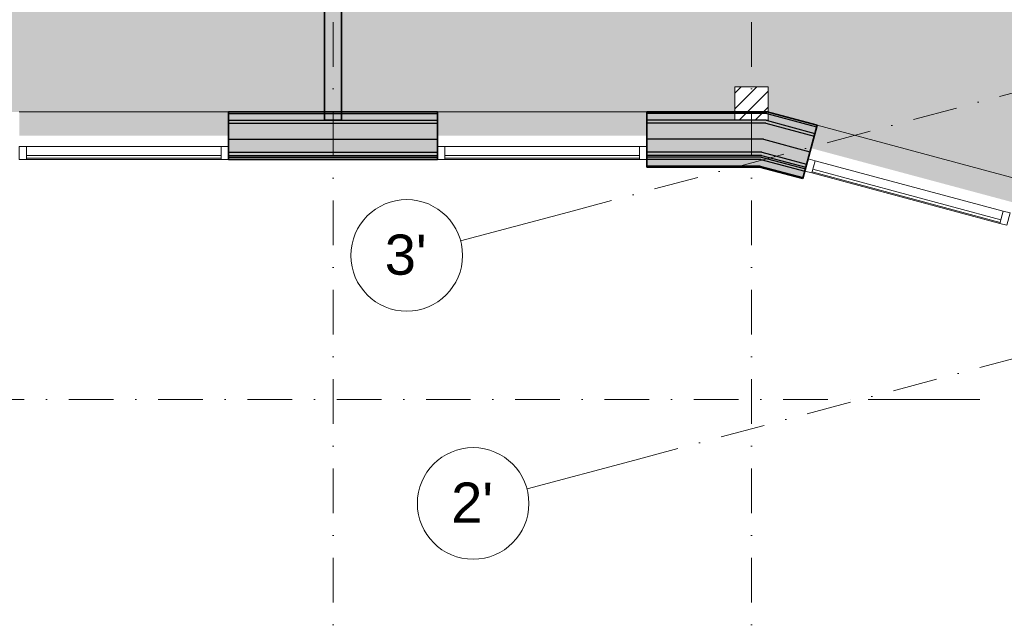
# Model space of a CAD drawing. Header units: millimetres. Extents: x 1557 to 319405, y -11609 to 73584.
# Tile 41 of 103: x 237829 to 246653, y 7817 to 13188. Entities that reach past the tile are written whole.
import ezdxf

# ---------------------------------------------------------------- set-up
doc = ezdxf.new("R2010")
doc.units = ezdxf.units.MM
doc.linetypes.add('RR_Level', pattern=[800, 400, -200, 0, -200])
for name, color, linetype, lineweight in [('A-AREA-____-PATT', 32, 'Continuous', 9), ('A-GLAZ-CURT-MCUT', 52, 'Continuous', 13), ('A-GLAZ-CURT-OTLN', 52, 'Continuous', 13), ('A-GLAZ-CWMG-MCUT', 51, 'Continuous', 13), ('A-GLAZ-CWMG-OTLN', 51, 'Continuous', 13), ('A-WALL-____-MCUT', 113, 'Continuous', 35), ('A-WALL-____-OTLN', 113, 'Continuous', 18), ('A-WALL-____-PATT', 111, 'Continuous', 35), ('S-COLS-____-MCUT', 52, 'Continuous', 25), ('S-COLS-____-OTLN', 52, 'Continuous', 18), ('S-GRID-____-IDEN', 1, 'Continuous', 13), ('S-GRID-____-OTLN', 1, 'Continuous', 9)]:
    doc.layers.add(name, color=color, linetype=linetype, lineweight=lineweight)
doc.styles.add('Arial', font='arial.ttf', dxfattribs={"height": 360})

# ---------------------------------------------------------------- blocks, each defined once
blk = doc.blocks.new('System Panel - HR__-715992-plot_V0 Copy 1')
at = {"layer": 'A-GLAZ-CURT-MCUT', "color": 170, "lineweight": 9}
for p, q in [((872.5, 47.5), (-872.5, 47.5)), ((-872.5, 47.5), (-872.5, 22.5)), ((-872.5, 22.5), (872.5, 22.5)), ((872.5, 22.5), (872.5, 47.5))]:
    blk.add_line(p, q, dxfattribs=at)
blk = doc.blocks.new('Rectangular Mullion - 65 x 114mm-464001-plot_V0 Copy 1')
at = {"layer": 'A-GLAZ-CWMG-OTLN', "color": 170, "lineweight": 9}
for p, q in [((65862.9, -3007), (66322.3, -1323.6)), ((65972.9, -3037), (66432.2, -1353.6))]:
    blk.add_line(p, q, dxfattribs=at)
blk = doc.blocks.new('Rectangular Mullion - 65 x 114mm-715993-plot_V0 Copy 1')
at = {"layer": 'A-GLAZ-CWMG-MCUT', "color": 170, "lineweight": 9}
for p, q in [((-65, 57), (0, 57)), ((-65, -57), (-65, 57)), ((0, 57), (0, -57)), ((0, -57), (-65, -57))]:
    blk.add_line(p, q, dxfattribs=at)
blk = doc.blocks.new('System Panel - HR__-716001-plot_V0 Copy 1')
at = {"layer": 'A-GLAZ-CURT-MCUT', "color": 170, "lineweight": 9}
for p, q in [((872.5, -22.5), (-872.5, -22.5)), ((-872.5, -22.5), (-872.5, -47.5)), ((-872.5, -47.5), (872.5, -47.5)), ((872.5, -47.5), (872.5, -22.5))]:
    blk.add_line(p, q, dxfattribs=at)
blk = doc.blocks.new('Rectangular Mullion - 65 x 114mm-572436-plot_V0 Copy 1')
at = {"layer": 'A-GLAZ-CWMG-OTLN', "color": 170, "lineweight": 9}
for p, q in [((53789, -4849.2), (52044, -4849.2)), ((53789, -4963.2), (52044, -4963.2))]:
    blk.add_line(p, q, dxfattribs=at)
blk = doc.blocks.new('Rectangular Mullion - 65 x 114mm-716002-plot_V0 Copy 1')
at = {"layer": 'A-GLAZ-CWMG-MCUT', "color": 170, "lineweight": 9}
for p, q in [((-65, 57), (0, 57)), ((-65, -57), (-65, 57)), ((0, 57), (0, -57)), ((0, -57), (-65, -57))]:
    blk.add_line(p, q, dxfattribs=at)
blk = doc.blocks.new('Rectangular Mullion - 65 x 114mm-716021-plot_V0 Copy 1')
at = {"layer": 'A-GLAZ-CWMG-MCUT', "color": 170, "lineweight": 9}
for p, q in [((0, 57), (-65, 57)), ((-65, 57), (-65, -57)), ((0, -57), (0, 57)), ((-65, -57), (0, -57))]:
    blk.add_line(p, q, dxfattribs=at)
blk = doc.blocks.new('Rectangular Mullion - 65 x 114mm-716030-plot_V0 Copy 1')
at = {"layer": 'A-GLAZ-CWMG-MCUT', "color": 170, "lineweight": 9}
for p, q in [((0, 57), (-65, 57)), ((-65, 57), (-65, -57)), ((0, -57), (0, 57)), ((-65, -57), (0, -57))]:
    blk.add_line(p, q, dxfattribs=at)
blk = doc.blocks.new('System Panel - HR__-726064-plot_V0 Copy 1')
at = {"layer": 'A-GLAZ-CURT-MCUT', "color": 170, "lineweight": 9}
for p, q in [((872.6, 47.5), (-872.6, 47.5)), ((-872.6, 47.5), (-872.6, 22.5)), ((-872.6, 22.5), (872.6, 22.5)), ((872.6, 22.5), (872.6, 47.5))]:
    blk.add_line(p, q, dxfattribs=at)
blk = doc.blocks.new('Rectangular Mullion - 65 x 114mm-726061-plot_V0 Copy 1')
at = {"layer": 'A-GLAZ-CWMG-OTLN', "color": 170, "lineweight": 9}
for p, q in [((77861.7, 11924.9), (79547.5, 11473.2)), ((77832.2, 11814.8), (79518, 11363.1))]:
    blk.add_line(p, q, dxfattribs=at)
blk = doc.blocks.new('027_Gilde - ATC_FacadeModel_rvt-2-plot_V0 Copy 1')
at = {"layer": 'A-WALL-____-OTLN', "lineweight": 5}
for points in [[(74479, 11971.8), (74479, 12001.8), (72604, 12001.8), (72604, 11971.8), (73616.5, 11971.8)], [(77381.5, 11971.8), (77385.4, 12001.8), (76354, 12001.8), (76354, 11971.8), (77379.5, 11971.8)], [(77778.5, 11865.4), (77786.3, 11894.4), (77385.4, 12001.8), (77381.5, 11971.8), (77769.4, 11867.8)], [(77351.8, 11876.8), (77369, 11876.8), (77376.9, 11936.8), (76354, 11936.8), (76354, 11876.8), (76494.3, 11876.8)], [(77753.9, 11773.7), (77769.4, 11831.6), (77376.9, 11936.8), (77369, 11876.8), (77432.8, 11859.7)]]:
    blk.add_hatch(color=67, dxfattribs=at).paths.add_polyline_path(points)
at = {"layer": 'A-WALL-____-PATT', "lineweight": 18}
h = blk.add_hatch(color=47, dxfattribs=at)
h.paths.add_polyline_path([(73466.5, 12346.8), (73466.5, 12361.8), (72604, 12361.8), (72604, 12346.8)])
h.paths.add_polyline_path([(74479, 12346.8), (74479, 12361.8), (73616.5, 12361.8), (73616.5, 12346.8)])
at = {"layer": 'A-WALL-____-PATT', "lineweight": 5}
for points in [[(76354, 12346.8), (77141.5, 12346.8), (77141.5, 12361.8), (76354, 12361.8)], [(73606.5, 12261.8), (74479, 12261.8), (74479, 12286.8), (72604, 12286.8), (72604, 12261.8), (73466.5, 12261.8)], [(77376.9, 12286.8), (77141.5, 12287.8), (77141.5, 12346.8), (76354, 12346.8), (76354, 12286.8), (77351.8, 12286.8)], [(77419.6, 12261.8), (77422.9, 12286.8), (76354, 12286.8), (76354, 12261.8), (77400.6, 12261.8)], [(77853.5, 12145.5), (77860, 12169.7), (77422.9, 12286.8), (77419.6, 12261.8), (77834.7, 12150.6)], [(77860, 12169.7), (77875.5, 12227.6), (77441.5, 12343.9), (77441.5, 12287.8), (77422.9, 12286.8), (77853.5, 12171.4)], [(74479, 12116.8), (74479, 12261.8), (72604, 12261.8), (72604, 12116.8), (73616.5, 12116.8)], [(77376.9, 12116.8), (77400.6, 12116.8), (77419.6, 12261.8), (76354, 12261.8), (76354, 12116.8), (77351.8, 12116.8)], [(77816, 12005.5), (77853.5, 12145.5), (77419.6, 12261.8), (77400.6, 12116.8), (77419.6, 12111.7)], [(73606.5, 12001.8), (74479, 12001.8), (74479, 12116.8), (72604, 12116.8), (72604, 12001.8), (73466.5, 12001.8)], [(77385.4, 12001.8), (77400.6, 12116.8), (76354, 12116.8), (76354, 12001.8), (77376.9, 12001.8)], [(77786.3, 11894.4), (77816, 12005.5), (77400.6, 12116.8), (77385.4, 12001.8), (77419.6, 11992.6)], [(73616.5, 11956.8), (74479, 11956.8), (74479, 11971.8), (72604, 11971.8), (72604, 11956.8), (73606.5, 11956.8)], [(74479, 11936.8), (74479, 11956.8), (72604, 11956.8), (72604, 11936.8), (73616.5, 11936.8)], [(77379.5, 11956.8), (77379.5, 11971.8), (76354, 11971.8), (76354, 11956.8), (77376.9, 11956.8)], [(77376.9, 11936.8), (77379.5, 11956.8), (76354, 11956.8), (76354, 11936.8), (77369, 11936.8)], [(77769.4, 11831.6), (77774.6, 11850.9), (77379.5, 11956.8), (77376.9, 11936.8), (77643.3, 11865.4)], [(77774.6, 11850.9), (77778.5, 11865.4), (77381.5, 11971.8), (77381.5, 11956.3), (77769.4, 11852.3)], [(77751.3, 11764), (77753.9, 11773.7), (77369, 11876.8), (77369, 11866.4), (77715.3, 11773.7)]]:
    blk.add_hatch(color=67, dxfattribs=at).paths.add_polyline_path(points)
at = {"layer": 'A-WALL-____-PATT', "lineweight": 18}
for points in [[(77875.5, 12227.6), (77879.4, 12242.1), (77441.5, 12359.5), (77441.5, 12343.9), (77860, 12231.8)], [(76354, 11866.8), (77367.6, 11866.8), (77367.6, 11876.8), (76354, 11876.8)]]:
    blk.add_hatch(color=47, dxfattribs=at).paths.add_polyline_path(points)
at = {"layer": 'A-WALL-____-PATT', "lineweight": 5}
h = blk.add_hatch(color=67, dxfattribs=at)
h.paths.add_polyline_path([(72604, 12286.8), (73466.5, 12286.8), (73466.5, 12346.8), (72604, 12346.8)])
h.paths.add_polyline_path([(74479, 12286.8), (74479, 12346.8), (73616.5, 12346.8), (73616.5, 12286.8)])
at = {"layer": 'A-WALL-____-MCUT', "color": 50}
for p, q in [((74479, 12361.8), (72604, 12361.8)), ((72604, 12361.8), (72604, 11936.8)), ((74479, 11936.8), (74479, 12361.8)), ((77432.8, 12361.8), (76354, 12361.8)), ((76354, 12361.8), (76354, 11866.8)), ((77879.4, 12242.1), (77432.8, 12361.8)), ((77751.3, 11764), (77879.4, 12242.1)), ((72604, 11936.8), (74479, 11936.8)), ((76354, 11866.8), (77367.6, 11866.8)), ((77367.6, 11866.8), (77751.3, 11764))]:
    blk.add_line(p, q, dxfattribs=at)
at = {"layer": 'A-WALL-____-MCUT', "color": 130, "lineweight": 25}
for p, q in [((72604, 12346.8), (74479, 12346.8)), ((72604, 12286.8), (74479, 12286.8)), ((77430.8, 12346.8), (76354, 12346.8)), ((77422.9, 12286.8), (76354, 12286.8)), ((77422.9, 12286.8), (77860, 12169.7)), ((77430.8, 12346.8), (77875.5, 12227.6)), ((72604, 12261.8), (74479, 12261.8)), ((77419.6, 12261.8), (76354, 12261.8)), ((77419.6, 12261.8), (77853.5, 12145.5)), ((72604, 12116.8), (74479, 12116.8)), ((77400.6, 12116.8), (76354, 12116.8)), ((77400.6, 12116.8), (77816, 12005.5)), ((72604, 12001.8), (74479, 12001.8)), ((77385.4, 12001.8), (76354, 12001.8)), ((77385.4, 12001.8), (77786.3, 11894.4)), ((72604, 11971.8), (74479, 11971.8)), ((72604, 11956.8), (74479, 11956.8)), ((77381.5, 11971.8), (76354, 11971.8)), ((77379.5, 11956.8), (76354, 11956.8)), ((77376.9, 11936.8), (76354, 11936.8)), ((77376.9, 11936.8), (77769.4, 11831.6)), ((77379.5, 11956.8), (77774.6, 11850.9)), ((77381.5, 11971.8), (77778.5, 11865.4)), ((77369, 11876.8), (76354, 11876.8)), ((77369, 11876.8), (77753.9, 11773.7))]:
    blk.add_line(p, q, dxfattribs=at)
at = {"layer": 'A-WALL-____-OTLN', "color": 210}
for p, q in [((70729, 12361.8), (72604, 12361.8)), ((74479, 12361.8), (76354, 12361.8)), ((77879.4, 12242.1), (79690.7, 11756.8))]:
    blk.add_line(p, q, dxfattribs=at)
at = {"layer": 'A-GLAZ-CURT-OTLN', "color": 210, "lineweight": 18}
for name, p, rotation in [('System Panel - HR__-715992-plot_V0 Copy 1', (71666.5, 11993.8), 180), ('System Panel - HR__-726064-plot_V0 Copy 1', (78689.8, 11644), 164.9999999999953)]:
    blk.add_blockref(name, p, dxfattribs=dict(at, rotation=rotation))
blk.add_blockref('System Panel - HR__-716001-plot_V0 Copy 1', (75416.5, 11993.8), dxfattribs=at)
at = {"layer": 'A-GLAZ-CWMG-OTLN', "color": 210, "lineweight": 18}
for name, p, rotation in [('Rectangular Mullion - 65 x 114mm-464001-plot_V0 Copy 1', (56356.9, 76382.2), 285.2626681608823), ('Rectangular Mullion - 65 x 114mm-716030-plot_V0 Copy 1', (74479, 11993.8), 180), ('Rectangular Mullion - 65 x 114mm-716021-plot_V0 Copy 1', (79595.5, 11401.3), 344.9999999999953)]:
    blk.add_blockref(name, p, dxfattribs=dict(at, rotation=rotation))
at = {"layer": 'A-GLAZ-CWMG-OTLN', "color": 210, "lineweight": 18, "extrusion": (0, 0, -1)}
blk.add_blockref('Rectangular Mullion - 65 x 114mm-715993-plot_V0 Copy 1', (-70729, 11993.8), dxfattribs=at)
at = {"layer": 'A-GLAZ-CWMG-OTLN', "color": 210, "lineweight": 18}
for name, p in [('Rectangular Mullion - 65 x 114mm-716021-plot_V0 Copy 1', (72604, 11993.8)), ('Rectangular Mullion - 65 x 114mm-572436-plot_V0 Copy 1', (22500, 16900)), ('Rectangular Mullion - 65 x 114mm-726061-plot_V0 Copy 1', (0, 0))]:
    blk.add_blockref(name, p, dxfattribs=at)
at = {"layer": 'A-GLAZ-CWMG-OTLN', "color": 210, "lineweight": 18, "extrusion": (0, 0, -1)}
for name, p, rotation in [('Rectangular Mullion - 65 x 114mm-716002-plot_V0 Copy 1', (-76354, 11993.8), 180), ('Rectangular Mullion - 65 x 114mm-715993-plot_V0 Copy 1', (-77784.2, 11886.7), 15.00000000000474)]:
    blk.add_blockref(name, p, dxfattribs=dict(at, rotation=rotation))
blk = doc.blocks.new('NLRS_28_SC_LIB_kolom recht_generiek_ISR - kolom hout_Ontwerp-V74-plot_V0 Copy 1')
at = {"layer": 'S-COLS-____-OTLN', "lineweight": 9}
h = blk.add_hatch(dxfattribs=at)
h.set_pattern_fill('FP_57', color=256, style=0, pattern_type=2)
h.set_pattern_definition([(315, (-12437.8, 77291.485), (70.71068, 70.71068), [])])
h.paths.add_polyline_path([(-150, -62.7), (-150, -150), (150, -150), (150, 150), (-150, 150), (-150, -62.4)])
at = {"layer": 'S-COLS-____-MCUT', "lineweight": 18}
for p, q in [((150, 150), (-150, 150)), ((-150, 150), (-150, -150)), ((150, -150), (150, 150)), ((-150, -150), (150, -150))]:
    blk.add_line(p, q, dxfattribs=at)
blk = doc.blocks.new('Grid - r_2_5mm-300571-plot_V0 Copy 1')
at = {"layer": 'S-GRID-____-IDEN'}
blk.add_circle((0, 0), 2.5, dxfattribs=at)

msp = doc.modelspace()

# ---------------------------------------------------------------- hatches: boundary and pattern name
at = {"layer": 'A-AREA-____-PATT', "transparency": 33554509}
for color, points in [(254, [(237824.0135, 12149.2966), (239699.0135, 12149.2966), (239699.0135, 12361.7966), (240561.5135, 12361.7966), (240561.5135, 17226.7966), (240511.5135, 17226.7966), (240511.5135, 17274.2966), (239561.5135, 17274.2966), (239561.5135, 17226.7966), (239461.5135, 17226.7966), (239461.5135, 17286.7966), (238427.5135, 17286.7966), (238427.5135, 17226.7966), (238377.5135, 17226.7966), (238377.5135, 17274.2966), (237561.5135, 17274.2966), (237561.5135, 17226.7966), (237511.5135, 17226.7966), (237511.5135, 17274.2966), (237086.5119, 17274.2966), (237086.5119, 17286.7966), (237036.5135, 17286.7966), (237036.5119, 17211.7966), (236961.5119, 17211.7966), (236961.5119, 12361.7966), (237824.0135, 12361.7966), (237824.0135, 12261.7966)]), (10, [(246730.7697, 11551.5269), (246785.7687, 11756.7861), (247436.6669, 11582.3785), (248634.0887, 16070.3881), (248639.3299, 16070.3881), (248642.8611, 16083.5667), (248594.5648, 16096.5077), (248606.8587, 16142.3892), (248544.5633, 16159.0812), (248532.2694, 16113.1997), (248483.9731, 16126.1406), (248499.5023, 16184.0962), (247500.735, 16451.7151), (247485.2058, 16393.7595), (247436.9095, 16406.7005), (247449.2034, 16452.582), (246723.3034, 16647.0863), (246711.0095, 16601.2048), (246662.7132, 16614.1458), (246675.0071, 16660.0273), (245757.3775, 16905.9054), (245745.0836, 16860.0239), (245696.7874, 16872.9648), (245709.0813, 16918.8463), (244791.4517, 17164.7244), (244779.1578, 17118.8429), (244730.8615, 17131.7839), (244743.1554, 17177.6653), (244627.2443, 17208.7236), (244614.9504, 17162.8422), (244566.6541, 17175.7831), (244562.7718, 17161.2942), (244374.2945, 17211.7966), (244234.1685, 17211.7966), (244234.1685, 17226.7966), (244184.1685, 17226.7966), (244184.1685, 17274.2966), (243234.1685, 17274.2966), (243234.1685, 17226.7966), (243184.1685, 17226.7966), (243184.1685, 17274.2966), (242234.1685, 17274.2966), (242234.1685, 17226.7966), (242184.1685, 17226.7966), (242184.1685, 17274.2966), (241234.1685, 17274.2966), (241234.1685, 17226.7966), (241184.1685, 17226.7966), (241184.1685, 17274.2966), (240761.5135, 17274.2966), (240761.5135, 17226.7966), (240711.5135, 17226.7966), (240711.5135, 12361.7966), (241574.0135, 12361.7966), (241574.0135, 12149.2966), (243449.0135, 12149.2966), (243449.0135, 12361.7966), (244236.5135, 12361.7966), (244236.5135, 12587.7966), (244536.5135, 12587.7966), (244536.5135, 12359.4723), (244974.4585, 12242.1253), (244919.4595, 12036.866), (246722.3581, 11553.7808)])]:
    msp.add_hatch(color=color, dxfattribs=at).paths.add_polyline_path(points)
at = {"layer": 'A-WALL-____-PATT', "lineweight": 18}
msp.add_hatch(color=47, dxfattribs=at).paths.add_polyline_path([(240561.5135, 12286.7966), (240711.5135, 12286.7966), (240711.5135, 17211.7966), (240561.5135, 17211.7966), (240561.5135, 12361.7966)])

# ---------------------------------------------------------------- linework, layer by layer
at = {"layer": 'A-WALL-____-MCUT'}
for p, q in [((240561.5135, 17361.7966), (240561.5135, 12286.7966)), ((240711.5135, 12286.7966), (240711.5135, 17361.7966)), ((240561.5135, 12286.7966), (240711.5135, 12286.7966))]:
    msp.add_line(p, q, dxfattribs=at)
at = {"layer": 'S-GRID-____-OTLN', "linetype": 'RR_Level'}
for p, q in [((240636.5135, 70774.2271), (240636.5135, -6763.3674)), ((244386.5135, 70774.2271), (244386.5135, -6763.3674)), ((242745.9533, 11464.402), (311127.1525, 29787.0891)), ((243341.2371, 9242.7726), (311127.1525, 27405.9539)), ((167060.7094, 9786.7966), (245433.2051, 9786.7966))]:
    msp.add_line(p, q, dxfattribs=at)
at = {"layer": 'S-GRID-____-OTLN'}
for p, q in [((241780.0275, 11205.583), (242745.9533, 11464.402)), ((245433.2051, 9786.7966), (246433.2051, 9786.7966)), ((242375.3113, 8983.9536), (243341.2371, 9242.7726))]:
    msp.add_line(p, q, dxfattribs=at)

# ---------------------------------------------------------------- block references
at = {"lineweight": 5}
msp.add_blockref('027_Gilde - ATC_FacadeModel_rvt-2-plot_V0 Copy 1', (167095.0285, 0), dxfattribs=at)
at = {"layer": 'S-COLS-____-OTLN', "lineweight": 13, "rotation": 89.99999999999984}
msp.add_blockref('NLRS_28_SC_LIB_kolom recht_generiek_ISR - kolom hout_Ontwerp-V74-plot_V0 Copy 1', (244386.5135, 12437.7966), dxfattribs=at)
at = {"layer": 'S-GRID-____-IDEN', "xscale": 199.9999999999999, "yscale": 199.9999999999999, "zscale": 199.9999999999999, "rotation": 284.9999999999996}
for p in [(241297.0646, 11076.1734), (241892.3484, 8854.544)]:
    msp.add_blockref('Grid - r_2_5mm-300571-plot_V0 Copy 1', p, dxfattribs=at)

# ---------------------------------------------------------------- texts
at = {"layer": 'S-GRID-____-IDEN', "lineweight": 9, "char_height": 360, "width": 448.945, "attachment_point": 1, "style": 'Arial'}
for s, insert in [("3'", (241100.0182, 11263.2823)), ("2'", (241695.302, 9041.6529))]:
    msp.add_mtext(s, dxfattribs=dict(at, insert=insert))

doc.saveas('drawing.dxf')
